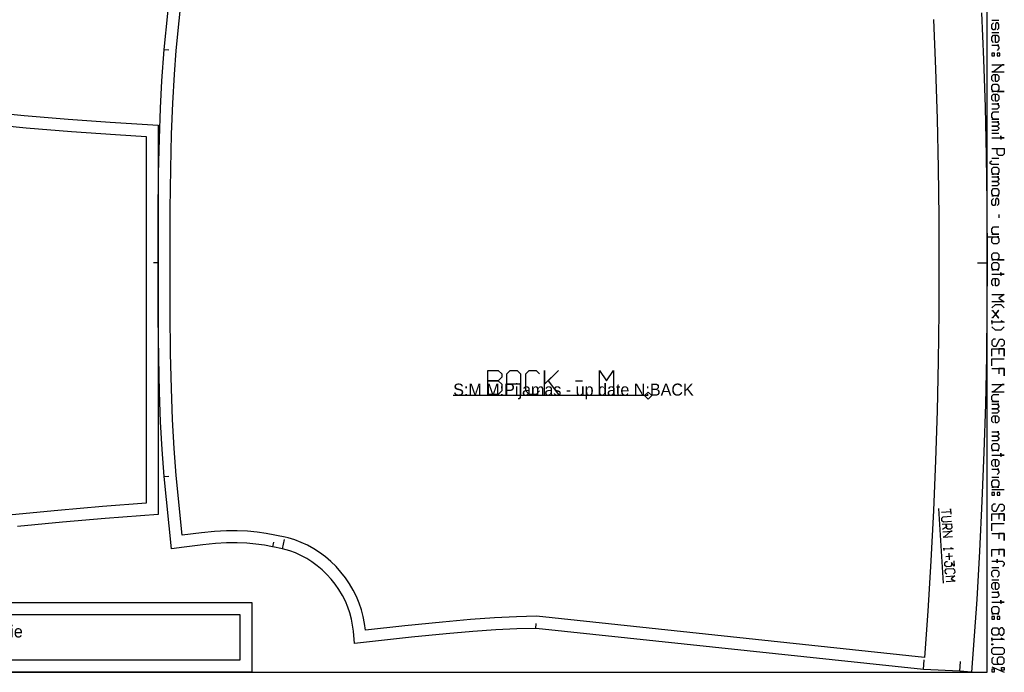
# Model space of a CAD drawing. Extents: x 0 to 2750, y 0 to 1550.
# Tile 5 of 6: x 1828 to 2646, y 0 to 543. Entities that reach past the tile are written whole.
import ezdxf

# ---------------------------------------------------------------- set-up
doc = ezdxf.new("R2010")
doc.units = 0

msp = doc.modelspace()

# ---------------------------------------------------------------- linework, layer by layer
at = {"layer": '1'}
for p, q in [((2635.596, 542.359), (2641.525, 542.359)), ((2635.596, 531.983), (2641.525, 531.983)), ((1947.62, 517.905), (1951.606, 517.582)), ((2635.596, 448.235), (2641.525, 448.235)), ((2635.596, 427.483), (2641.525, 427.483)), ((2641.525, 380.792), (2641.525, 377.828)), ((1942.76, 340.657), (1938.76, 340.658)), ((2631.632, 340.366), (2623.632, 340.366)), ((2289.645, 242.531), (2295.359, 242.531)), ((1947.621, 162.813), (1951.606, 163.148)), ((2635.596, 162.159), (2641.525, 162.159)), ((2645.972, 151.783), (2635.596, 151.783)), ((2591.158, 136.136), (2595.275, 74.127)), ((2037.928, 104.361), (2038.728, 108.279)), ((2046.085, 102.657), (2047.801, 110.471)), ((2635.596, 87.305), (2641.525, 87.305)), ((2635.596, 76.929), (2641.525, 76.929)), ((2256.673, 36.549), (2256.884, 40.544)), ((2578.886, 2.325), (2579.481, 10.304)), ((2608.883, 1.033), (2609.468, 9.012)), ((2635.596, 4.446), (2645.972, 0))]:
    msp.add_line(p, q, dxfattribs=at)
for points in [[(14.34, 0), (2631.632, 0), (2631.632, 1550), (14.34, 1550), (14.34, 0)], [(2635.596, 514.937), (2635.596, 512.713), (2637.819, 512.713), (2637.819, 514.937), (2635.596, 514.937)], [(2640.043, 514.937), (2640.043, 512.713), (2642.266, 512.713), (2642.266, 514.937), (2640.043, 514.937)], [(2635.596, 487.515), (2637.078, 488.997), (2640.043, 488.997), (2641.525, 487.515), (2641.525, 484.551), (2640.043, 483.068), (2645.972, 483.068), (2635.596, 483.068), (2637.078, 483.068), (2635.596, 484.551), (2635.596, 487.515)], [(2635.596, 418.59), (2637.078, 420.072), (2640.043, 420.072), (2641.525, 418.59), (2641.525, 415.625), (2640.043, 414.143), (2641.525, 414.143), (2635.596, 414.143), (2637.078, 414.143), (2635.596, 415.625), (2635.596, 418.59)], [(2635.596, 400.803), (2637.078, 402.285), (2640.043, 402.285), (2641.525, 400.803), (2641.525, 397.838), (2640.043, 396.356), (2641.525, 396.356), (2635.596, 396.356), (2637.078, 396.356), (2635.596, 397.838), (2635.596, 400.803)], [(2635.596, 347.441), (2637.078, 348.924), (2640.043, 348.924), (2641.525, 347.441), (2641.525, 344.477), (2640.043, 342.995), (2645.972, 342.995), (2635.596, 342.995), (2637.078, 342.995), (2635.596, 344.477), (2635.596, 347.441)], [(2635.596, 339.289), (2637.078, 340.771), (2640.043, 340.771), (2641.525, 339.289), (2641.525, 336.324), (2640.043, 334.842), (2641.525, 334.842), (2635.596, 334.842), (2637.078, 334.842), (2635.596, 336.324), (2635.596, 339.289)], [(2216.788, 231.103), (2216.788, 251.103), (2225.359, 251.103), (2228.216, 248.245), (2228.216, 245.388), (2225.359, 242.531), (2216.788, 242.531), (2225.359, 242.531), (2228.216, 239.674), (2228.216, 233.96), (2225.359, 231.103), (2216.788, 231.103)], [(2635.596, 188.84), (2637.078, 190.322), (2640.043, 190.322), (2641.525, 188.84), (2641.525, 185.875), (2640.043, 184.393), (2641.525, 184.393), (2635.596, 184.393), (2637.078, 184.393), (2635.596, 185.875), (2635.596, 188.84)], [(2635.596, 158.453), (2637.078, 159.935), (2640.043, 159.935), (2641.525, 158.453), (2641.525, 155.489), (2640.043, 154.006), (2641.525, 154.006), (2635.596, 154.006), (2637.078, 154.006), (2635.596, 155.489), (2635.596, 158.453)], [(2635.596, 149.56), (2635.596, 147.336), (2637.819, 147.336), (2637.819, 149.56), (2635.596, 149.56)], [(2640.043, 149.56), (2640.043, 147.336), (2642.266, 147.336), (2642.266, 149.56), (2640.043, 149.56)], [(1435.628, 58), (2020.628, 58), (2020.628, 0), (1703.128, 0), (1435.628, 0), (1168.128, 0), (850.628, 0), (850.628, 58), (1435.628, 58)], [(2635.596, 53.213), (2637.078, 54.695), (2640.043, 54.695), (2641.525, 53.213), (2641.525, 50.248), (2640.043, 48.766), (2641.525, 48.766), (2635.596, 48.766), (2637.078, 48.766), (2635.596, 50.248), (2635.596, 53.213)], [(2635.596, 46.542), (2635.596, 44.319), (2637.819, 44.319), (2637.819, 46.542), (2635.596, 46.542)], [(2640.043, 46.542), (2640.043, 44.319), (2642.266, 44.319), (2642.266, 46.542), (2640.043, 46.542)], [(2640.043, 36.908), (2641.525, 35.426), (2641.525, 32.461), (2643.007, 30.979), (2644.49, 30.979), (2645.972, 32.461), (2645.972, 35.426), (2644.49, 36.908), (2643.007, 36.908), (2641.525, 35.426), (2641.525, 32.461), (2640.043, 30.979), (2637.078, 30.979), (2635.596, 32.461), (2635.596, 35.426), (2637.078, 36.908), (2640.043, 36.908)], [(2635.596, 23.567), (2636.337, 23.567), (2636.337, 22.975), (2635.596, 22.975), (2635.596, 23.567)], [(2635.596, 19.269), (2637.078, 20.751), (2644.49, 20.751), (2645.972, 19.269), (2645.972, 16.304), (2644.49, 14.822), (2637.078, 14.822), (2635.596, 16.304), (2635.596, 19.269)], [(2637.819, 2.668), (2635.596, 2.668), (2635.596, 0.444), (2637.819, 0.444), (2637.819, 2.668)], [(2643.748, 1.778), (2643.748, 4.002), (2645.972, 4.002), (2645.972, 1.778), (2643.748, 1.778)]]:
    msp.add_lwpolyline(points, close=True, dxfattribs=at)
for points in [[(2626.974, 548.562), (2628.62, 509.537), (2629.93, 469.882), (2630.888, 429.389), (2631.447, 390.404), (2631.632, 340.366), (2631.541, 301.606), (2631.09, 262.742), (2630.261, 223.099), (2629.047, 182.972), (2627.431, 142.236), (2625.389, 100.673), (2623.052, 60.691), (2618.823, 0), (2608.883, 1.033), (2578.886, 2.325), (2256.77, 36.552), (2256.77, 36.552), (2256.673, 36.549), (2240.824, 36.154), (2223.343, 35.319), (2204.127, 34.001), (2182.165, 32.092), (2153.286, 29.138), (2105.892, 23.914), (2105.006, 34.103), (2104.356, 39.33), (2103.397, 44.21), (2101.996, 49.402), (2100.35, 54.173), (2098.277, 59.085), (2095.79, 64.009), (2092.923, 68.824), (2089.738, 73.419), (2086.585, 77.384), (2082.993, 81.356), (2079.079, 85.139), (2074.993, 88.59), (2070.47, 91.901), (2066.196, 94.596), (2061.384, 97.183), (2056.717, 99.277), (2052.095, 100.976), (2046.085, 102.657), (2046.043, 102.669), (2037.928, 104.361), (2037.782, 104.391), (2031.095, 105.68), (2024.023, 106.664), (2016.304, 107.335), (2008.35, 107.633), (1999.538, 107.556), (1990.263, 107.076), (1979.741, 106.125), (1964.193, 104.115), (1953.867, 102.596), (1947.621, 162.813), (1947.62, 162.825), (1946.033, 185.163), (1944.787, 208.243), (1943.83, 233.064), (1943.141, 261.616), (1942.772, 294.883), (1942.757, 340.394), (1942.746, 380.446), (1943.068, 414.737), (1943.709, 443.7), (1944.637, 469.159), (1945.814, 491.951), (1947.62, 517.905), (1953.867, 578.134)], [(2640.043, 534.206), (2641.525, 535.689), (2641.525, 538.653), (2640.487, 540.135), (2639.302, 540.135), (2638.561, 538.653), (2638.561, 535.689), (2637.819, 534.206), (2636.634, 534.206), (2635.596, 535.689), (2635.596, 538.653), (2637.078, 540.135)], [(2637.078, 523.83), (2635.596, 525.313), (2635.596, 528.277), (2637.078, 529.759), (2640.043, 529.759), (2641.525, 528.277), (2641.525, 525.313), (2640.043, 523.83), (2638.561, 523.83), (2638.561, 529.759)], [(2635.596, 521.607), (2641.525, 521.607), (2640.043, 521.607), (2641.525, 520.125), (2641.525, 518.643), (2640.043, 517.16)], [(2635.596, 505.302), (2645.972, 505.302), (2644.49, 505.302), (2637.078, 499.373), (2635.596, 499.373), (2645.972, 499.373)], [(2637.078, 491.221), (2635.596, 492.703), (2635.596, 495.667), (2637.078, 497.15), (2640.043, 497.15), (2641.525, 495.667), (2641.525, 492.703), (2640.043, 491.221), (2638.561, 491.221), (2638.561, 497.15)], [(2637.078, 474.916), (2635.596, 476.398), (2635.596, 479.363), (2637.078, 480.845), (2640.043, 480.845), (2641.525, 479.363), (2641.525, 476.398), (2640.043, 474.916), (2638.561, 474.916), (2638.561, 480.845)], [(1794.591, 466.585), (1831.408, 463.121), (1868.015, 460.047), (1902.704, 457.495), (1942.742, 454.993), (1942.76, 340.657), (1942.76, 131.241), (1898.682, 127.948), (1863.23, 124.885), (1825.875, 121.266)], [(2635.596, 472.692), (2641.525, 472.692), (2640.043, 472.692), (2641.525, 471.21), (2641.525, 469.728), (2640.043, 468.246), (2635.596, 468.246)], [(2635.596, 460.093), (2641.525, 460.093), (2637.078, 460.093), (2635.596, 461.575), (2635.596, 464.54), (2637.078, 466.022), (2641.525, 466.022)], [(2635.596, 457.87), (2641.525, 457.87), (2640.043, 457.87), (2641.525, 456.388), (2641.525, 455.646), (2640.043, 454.164), (2635.596, 454.164), (2640.043, 454.164), (2641.525, 452.682), (2641.525, 451.941), (2640.043, 450.459), (2635.596, 450.459)], [(2635.596, 444.529), (2645.972, 444.529), (2643.007, 444.529), (2643.007, 446.012), (2643.007, 443.047)], [(2635.596, 435.636), (2645.972, 435.636), (2645.972, 431.189), (2644.49, 429.707), (2641.525, 429.707), (2640.043, 431.189), (2640.043, 435.636)], [(2641.525, 422.296), (2635.596, 422.296), (2634.114, 423.037), (2634.114, 424.519), (2635.596, 425.26)], [(2635.596, 411.92), (2641.525, 411.92), (2640.043, 411.92), (2641.525, 410.437), (2641.525, 409.696), (2640.043, 408.214), (2635.596, 408.214), (2640.043, 408.214), (2641.525, 406.732), (2641.525, 405.991), (2640.043, 404.508), (2635.596, 404.508)], [(2640.043, 388.204), (2641.525, 389.686), (2641.525, 392.65), (2640.487, 394.133), (2639.302, 394.133), (2638.561, 392.65), (2638.561, 389.686), (2637.819, 388.204), (2636.634, 388.204), (2635.596, 389.686), (2635.596, 392.65), (2637.078, 394.133)], [(2635.596, 364.487), (2641.525, 364.487), (2637.078, 364.487), (2635.596, 365.97), (2635.596, 368.934), (2637.078, 370.416), (2641.525, 370.416)], [(2632.632, 362.264), (2641.525, 362.264), (2640.043, 362.264), (2641.525, 360.782), (2641.525, 357.817), (2640.043, 356.335), (2637.078, 356.335), (2635.596, 357.817), (2635.596, 360.782), (2637.078, 362.264)], [(2635.596, 331.137), (2645.972, 331.137), (2643.007, 331.137), (2643.007, 332.619), (2643.007, 329.654)], [(2637.078, 321.502), (2635.596, 322.984), (2635.596, 325.949), (2637.078, 327.431), (2640.043, 327.431), (2641.525, 325.949), (2641.525, 322.984), (2640.043, 321.502), (2638.561, 321.502), (2638.561, 327.431)], [(2635.596, 314.091), (2645.972, 314.091), (2641.525, 311.126), (2645.972, 308.161), (2635.596, 308.161)], [(2635.596, 302.974), (2638.561, 305.938), (2643.007, 305.938), (2645.972, 302.974)], [(2635.596, 300.75), (2636.041, 300.75), (2641.08, 294.821), (2641.525, 294.821), (2641.08, 294.821), (2638.561, 297.786), (2641.08, 300.75), (2641.525, 300.75), (2641.08, 300.75), (2636.041, 294.821), (2635.596, 294.821)], [(2643.007, 292.598), (2645.972, 291.115), (2635.596, 291.115), (2635.596, 292.598), (2635.596, 289.633)], [(2645.972, 287.41), (2643.007, 284.445), (2638.561, 284.445), (2635.596, 287.41)], [(2638.561, 277.034), (2637.078, 277.034), (2635.596, 275.552), (2635.596, 272.587), (2637.078, 271.105), (2639.302, 271.105), (2642.266, 277.034), (2644.49, 277.034), (2645.972, 275.552), (2645.972, 272.587), (2644.49, 271.105), (2643.007, 271.105)], [(2635.596, 262.953), (2635.596, 268.882), (2645.972, 268.882), (2645.972, 262.953), (2645.972, 268.882), (2641.525, 268.882), (2641.525, 264.435)], [(2635.596, 254.8), (2635.596, 260.729), (2645.972, 260.729)], [(2232.502, 231.103), (2232.502, 248.245), (2235.359, 251.103), (2241.073, 251.103), (2243.93, 248.245), (2243.93, 231.103), (2243.93, 239.674), (2232.502, 239.674)], [(2259.645, 233.96), (2256.788, 231.103), (2251.073, 231.103), (2248.216, 233.96), (2248.216, 248.245), (2251.073, 251.103), (2256.788, 251.103), (2259.645, 248.245)], [(2263.93, 231.103), (2263.93, 251.103), (2263.93, 239.674), (2275.359, 251.103), (2266.788, 242.531), (2275.359, 231.103)], [(2309.645, 231.103), (2309.645, 251.103), (2315.359, 242.531), (2321.073, 251.103), (2321.073, 231.103)], [(2635.596, 252.577), (2645.972, 252.577), (2645.972, 246.648), (2645.972, 252.577), (2641.525, 252.577), (2641.525, 248.13)], [(2635.596, 239.236), (2645.972, 239.236), (2644.49, 239.236), (2637.078, 233.307), (2635.596, 233.307), (2645.972, 233.307)], [(2635.596, 225.155), (2641.525, 225.155), (2637.078, 225.155), (2635.596, 226.637), (2635.596, 229.602), (2637.078, 231.084), (2641.525, 231.084)], [(2635.596, 222.932), (2641.525, 222.932), (2640.043, 222.932), (2641.525, 221.449), (2641.525, 220.708), (2640.043, 219.226), (2635.596, 219.226), (2640.043, 219.226), (2641.525, 217.744), (2641.525, 217.002), (2640.043, 215.52), (2635.596, 215.52)], [(2637.078, 207.368), (2635.596, 208.85), (2635.596, 211.815), (2637.078, 213.297), (2640.043, 213.297), (2641.525, 211.815), (2641.525, 208.85), (2640.043, 207.368), (2638.561, 207.368), (2638.561, 213.297)], [(2635.596, 199.956), (2641.525, 199.956), (2640.043, 199.956), (2641.525, 198.474), (2641.525, 197.733), (2640.043, 196.251), (2635.596, 196.251), (2640.043, 196.251), (2641.525, 194.769), (2641.525, 194.027), (2640.043, 192.545), (2635.596, 192.545)], [(2635.596, 180.687), (2645.972, 180.687), (2643.007, 180.687), (2643.007, 182.169), (2643.007, 179.205)], [(2637.078, 171.052), (2635.596, 172.535), (2635.596, 175.499), (2637.078, 176.981), (2640.043, 176.981), (2641.525, 175.499), (2641.525, 172.535), (2640.043, 171.052), (2638.561, 171.052), (2638.561, 176.981)], [(2635.596, 168.829), (2641.525, 168.829), (2640.043, 168.829), (2641.525, 167.347), (2641.525, 165.864), (2640.043, 164.382)], [(2638.561, 139.925), (2637.078, 139.925), (2635.596, 138.443), (2635.596, 135.478), (2637.078, 133.996), (2639.302, 133.996), (2642.266, 139.925), (2644.49, 139.925), (2645.972, 138.443), (2645.972, 135.478), (2644.49, 133.996), (2643.007, 133.996)], [(2635.596, 125.843), (2635.596, 131.772), (2645.972, 131.772), (2645.972, 125.843), (2645.972, 131.772), (2641.525, 131.772), (2641.525, 127.326)], [(2635.596, 117.691), (2635.596, 123.62), (2645.972, 123.62)], [(2635.596, 115.468), (2645.972, 115.468), (2645.972, 109.539), (2645.972, 115.468), (2641.525, 115.468), (2641.525, 111.021)], [(2635.596, 96.198), (2635.596, 102.127), (2645.972, 102.127), (2645.972, 96.198), (2645.972, 102.127), (2641.525, 102.127), (2641.525, 97.68)], [(2635.596, 92.493), (2640.043, 92.493), (2640.043, 91.01), (2640.043, 93.975), (2640.043, 92.493), (2644.49, 92.493), (2645.972, 91.01), (2645.972, 89.528), (2644.49, 88.046)], [(2637.078, 79.152), (2635.596, 80.634), (2635.596, 83.599), (2637.078, 85.081), (2640.043, 85.081), (2641.525, 83.599), (2641.525, 80.634), (2640.043, 79.152)], [(2637.078, 68.776), (2635.596, 70.259), (2635.596, 73.223), (2637.078, 74.705), (2640.043, 74.705), (2641.525, 73.223), (2641.525, 70.259), (2640.043, 68.776), (2638.561, 68.776), (2638.561, 74.705)], [(2635.596, 66.553), (2641.525, 66.553), (2640.043, 66.553), (2641.525, 65.071), (2641.525, 63.588), (2640.043, 62.106), (2635.596, 62.106)], [(2635.596, 58.401), (2645.972, 58.401), (2643.007, 58.401), (2643.007, 59.883), (2643.007, 56.918)], [(2643.007, 28.755), (2645.972, 27.273), (2635.596, 27.273), (2635.596, 28.755), (2635.596, 25.791)], [(2637.078, 12.599), (2635.596, 11.116), (2635.596, 8.152), (2637.078, 6.67), (2644.49, 6.67), (2645.972, 8.152), (2645.972, 11.116), (2644.49, 12.599), (2641.525, 12.599), (2640.043, 11.116), (2640.043, 8.152), (2641.525, 6.67)]]:
    msp.add_lwpolyline(points, dxfattribs=at)
at = {"layer": '3'}
for p, q in [((2349.931, 230.103), (2187.931, 230.103)), ((2599.835, 99.095), (2600.202, 93.573)), ((2602.776, 96.519), (2597.261, 96.153))]:
    msp.add_line(p, q, dxfattribs=at)
for points in [[(2587.188, 542.997), (2588.886, 501.575), (2590.177, 460.298), (2591.063, 419.256), (2591.544, 378.403), (2591.632, 340.366), (2591.525, 299.643), (2591.014, 258.625), (2590.099, 217.471), (2588.774, 176.079), (2587.038, 134.498), (2584.891, 92.709), (2582.331, 50.766), (2579.629, 12.303), (2579.629, 12.303), (2257.183, 46.564), (2240.457, 46.148), (2222.368, 45.278), (2202.288, 43.887), (2178.97, 41.832), (2147.751, 38.596), (2114.968, 34.971), (2114.272, 40.649), (2113.17, 46.337), (2111.666, 51.976), (2109.762, 57.558), (2107.467, 63.038), (2104.788, 68.396), (2101.749, 73.582), (2098.343, 78.597), (2094.609, 83.381), (2090.579, 87.893), (2086.267, 92.12), (2081.705, 96.028), (2076.936, 99.59), (2071.976, 102.794), (2066.866, 105.622), (2061.632, 108.063), (2056.293, 110.113), (2050.874, 111.768), (2048.231, 112.427), (2032.546, 115.576), (2024.908, 116.627), (2016.922, 117.315), (2008.475, 117.632), (1999.424, 117.558), (1989.604, 117.055), (1978.736, 116.075), (1962.737, 114.008), (1957.576, 163.74), (1955.99, 186.174), (1954.711, 210.107), (1953.741, 236.075), (1953.085, 265.038), (1952.751, 298.996), (1952.768, 385.387), (1953.137, 418.832), (1953.829, 447.506), (1954.834, 473.284), (1956.149, 497.103), (1957.576, 516.992), (1962.737, 566.723)], [(1794.586, 456.537), (1833.126, 452.929), (1870.635, 449.813), (1907.258, 447.165), (1932.744, 445.563), (1932.76, 140.562), (1896.579, 137.811), (1859.406, 134.575), (1821.308, 130.85)], [(2593.689, 133.252), (2601.41, 133.763), (2601.263, 135.97), (2601.556, 131.558)], [(2601.969, 125.362), (2595.349, 124.923), (2594.173, 125.953), (2594.026, 128.158), (2595.056, 129.335), (2601.675, 129.774)], [(2594.365, 123.068), (2602.086, 123.58), (2602.306, 120.272), (2601.276, 119.095), (2599.07, 118.949), (2597.895, 119.978), (2597.675, 123.288), (2597.82, 121.081), (2594.658, 118.655)], [(2594.775, 116.871), (2602.498, 117.384), (2601.396, 117.311), (2596.172, 112.533), (2595.069, 112.459), (2602.792, 112.972)], [(2601.188, 103.747), (2603.468, 102.788), (2595.745, 102.277), (2595.672, 103.381), (2595.818, 101.174)], [(2604.143, 92.605), (2604.436, 88.193), (2602.011, 91.356), (2602.158, 89.149), (2601.128, 87.974), (2597.818, 87.753), (2596.642, 88.783), (2596.495, 90.991), (2597.525, 92.165), (2598.629, 92.24)], [(2598.229, 81.558), (2597.054, 82.587), (2596.906, 84.794), (2597.936, 85.97), (2603.452, 86.336), (2604.629, 85.306), (2604.775, 83.101), (2603.745, 81.924)], [(2597.245, 79.703), (2604.966, 80.215), (2601.805, 77.789), (2605.259, 75.803), (2597.538, 75.29)]]:
    msp.add_lwpolyline(points, dxfattribs=at)
for points in [[(2349.931, 233.103), (2352.931, 230.103), (2349.931, 227.103), (2346.931, 230.103), (2349.931, 233.103)], [(860.628, 10), (860.628, 48), (1435.628, 48), (2010.628, 48), (2010.628, 10), (1703.128, 10), (1435.628, 10), (1168.128, 10), (860.628, 10)]]:
    msp.add_lwpolyline(points, close=True, dxfattribs=at)

# ---------------------------------------------------------------- texts
at = {"layer": 'Label'}
for s, p in [('S:M M:Pijamas - up date N:BACK', (2187.931, 230.085)), ('S:M M:Pijamas - up date N:betelie', (1627.295, 28.982))]:
    msp.add_text(s, height=10, dxfattribs=at).set_placement(p)

doc.saveas('drawing.dxf')
